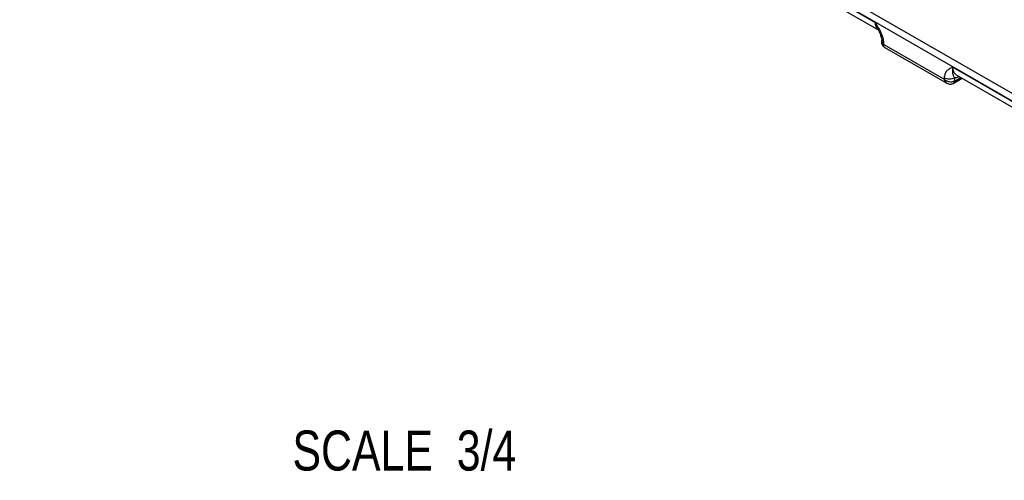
# Model space of a CAD drawing. Header units: inches. Extents: x 0 to 34, y 0 to 22.
# Tile 93 of 157: x 3.9 to 7, y 11.8 to 13.2. Entities that reach past the tile are written whole.
import ezdxf

# ---------------------------------------------------------------- set-up
doc = ezdxf.new("R2010")
doc.units = ezdxf.units.IN
doc.header["$LTSCALE"] = 1.87
doc.header["$MEASUREMENT"] = 0
doc.layers.get('0').update_dxf_attribs({"linetype": 'CONTINUOUS'})
doc.layers.add('DETAIL', color=7, linetype='CONTINUOUS')
doc.styles.get("Standard").update_dxf_attribs({"font": 'txt', "width": 0.8})

msp = doc.modelspace()

# ---------------------------------------------------------------- linework, layer by layer
at = {"color": 7, "linetype": 'CONTINUOUS'}
for p, q in [((8.3849, 12.2432), (3.9565, 14.7999)), ((8.375, 12.2258), (3.9466, 14.7825)), ((6.3002, 13.4224), (6.6169, 13.2395)), ((6.3104, 13.3987), (6.6284, 13.2151)), ((6.6246, 13.2192), (6.6262, 13.2163)), ((6.6377, 13.1751), (6.6376, 13.1838)), ((6.6443, 13.1705), (6.6442, 13.175)), ((6.6443, 13.1705), (6.8323, 13.0619)), ((6.6452, 13.1624), (6.8407, 13.0495)), ((6.8597, 13.0994), (7.1764, 12.9165)), ((6.8324, 13.0663), (6.8323, 13.0619)), ((6.8608, 13.0489), (6.8887, 13.0649)), ((6.8641, 13.0557), (6.8844, 13.0673)), ((6.8642, 13.066), (6.8641, 13.0557)), ((6.8699, 13.0757), (7.1879, 12.8921)), ((6.8609, 13.049), (6.8619, 13.0497))]:
    msp.add_line(p, q, dxfattribs=at)
for points in [[(6.6262, 13.2163), (6.6286, 13.2119), (6.6306, 13.2077), (6.6324, 13.2037), (6.6339, 13.2), (6.6351, 13.1965), (6.6361, 13.1933), (6.6368, 13.1903), (6.6373, 13.1876), (6.6375, 13.1852), (6.6376, 13.1838)], [(6.6377, 13.1751), (6.6378, 13.1741), (6.6381, 13.1719), (6.6388, 13.1698), (6.6398, 13.1678), (6.6411, 13.1659), (6.6426, 13.1643), (6.6444, 13.1629), (6.6452, 13.1624)], [(6.8407, 13.0495), (6.8434, 13.0482), (6.8463, 13.0472), (6.8492, 13.0466), (6.852, 13.0465), (6.8548, 13.0468), (6.8575, 13.0475), (6.86, 13.0485), (6.8608, 13.0489)]]:
    msp.add_lwpolyline(points, dxfattribs=at)
for centre, radius, start, end in [((6.6383, 13.2319), 0.0195, 222.9233, 230.403), ((6.6377, 13.2312), 0.0186, 230.4289, 239.9655), ((6.8584, 13.0533), 0.00499, 299.5717, 300.5124), ((6.8536, 13.0739), 0.021, 299.7103, 299.9287)]:
    msp.add_arc(centre, radius, start, end, dxfattribs=at)
for points, knots in [([(6.6442, 13.175), (6.6441, 13.1804), (6.642, 13.1917), (6.6355, 13.2081), (6.6268, 13.224), (6.6202, 13.2344), (6.6169, 13.2395)], [0, 0, 0, 0, 0.230302, 0.482479, 0.741125, 1, 1, 1, 1]), ([(6.6169, 13.2395), (6.617, 13.2355), (6.618, 13.228), (6.6217, 13.2212), (6.624, 13.2187)], [0, 0, 0, 0, 0.540593, 1, 1, 1, 1]), ([(6.6246, 13.2192), (6.6228, 13.2223), (6.6197, 13.2289), (6.6177, 13.2359), (6.6169, 13.2395)], [0, 0, 0, 0, 0.488179, 1, 1, 1, 1]), ([(6.6376, 13.1838), (6.6376, 13.183), (6.638, 13.1812), (6.6393, 13.1788), (6.6414, 13.1767), (6.6432, 13.1755), (6.6442, 13.175)], [0, 0, 0, 0, 0.21693, 0.449676, 0.709153, 1, 1, 1, 1]), ([(6.6443, 13.1705), (6.6433, 13.1707), (6.6417, 13.1711), (6.6396, 13.1721), (6.6381, 13.1734), (6.6377, 13.1746), (6.6377, 13.1751)], [0, 0, 0, 0, 0.329432, 0.596693, 0.810766, 1, 1, 1, 1]), ([(6.6452, 13.1624), (6.6447, 13.1626), (6.6439, 13.1635), (6.6433, 13.1655), (6.6435, 13.1679), (6.6439, 13.1696), (6.6443, 13.1705)], [0, 0, 0, 0, 0.192006, 0.407202, 0.673476, 1, 1, 1, 1]), ([(6.8597, 13.0994), (6.8564, 13.098), (6.8498, 13.0953), (6.8423, 13.0902), (6.8376, 13.0846), (6.8336, 13.0773), (6.8325, 13.0708), (6.8324, 13.0663)], [0, 0, 0, 0, 0.231085, 0.462031, 0.581935, 0.709194, 1, 1, 1, 1]), ([(6.8596, 13.0994), (6.8587, 13.096), (6.8575, 13.0897), (6.8579, 13.082), (6.8593, 13.077), (6.8606, 13.0736), (6.8623, 13.0699), (6.8635, 13.0674), (6.8642, 13.066)], [0, 0, 0, 0, 0.306328, 0.549004, 0.65384, 0.755886, 0.865911, 1, 1, 1, 1]), ([(6.8699, 13.0757), (6.8682, 13.0767), (6.8651, 13.0794), (6.8618, 13.0849), (6.8599, 13.0918), (6.8596, 13.0968), (6.8596, 13.0994)], [0, 0, 0, 0, 0.21671, 0.449008, 0.708444, 1, 1, 1, 1]), ([(6.864, 13.0556), (6.8617, 13.0543), (6.8562, 13.0528), (6.8492, 13.0533), (6.8435, 13.0549), (6.8381, 13.0573), (6.8344, 13.0599), (6.8323, 13.0619)], [0, 0, 0, 0, 0.228845, 0.482249, 0.613823, 0.745415, 1, 1, 1, 1]), ([(6.8323, 13.0619), (6.833, 13.0593), (6.8349, 13.0545), (6.8386, 13.0507), (6.8407, 13.0495)], [0, 0, 0, 0, 0.529793, 1, 1, 1, 1]), ([(6.8642, 13.066), (6.862, 13.0647), (6.8567, 13.0628), (6.8483, 13.0619), (6.8399, 13.063), (6.8346, 13.065), (6.8324, 13.0663)], [0, 0, 0, 0, 0.236672, 0.4989, 0.761728, 1, 1, 1, 1]), ([(6.8801, 13.0698), (6.8787, 13.0692), (6.8737, 13.0672), (6.8682, 13.066), (6.8642, 13.066)], [0, 0, 0, 0, 0.270435, 1, 1, 1, 1]), ([(6.8609, 13.049), (6.8614, 13.0493), (6.8623, 13.05), (6.8637, 13.0522), (6.864, 13.0543), (6.8641, 13.0557)], [0, 0, 0, 0, 0.2196, 0.454, 1, 1, 1, 1]), ([(6.8619, 13.0497), (6.8626, 13.0504), (6.8637, 13.0523), (6.864, 13.0545), (6.864, 13.0556)], [0, 0, 0, 0, 0.456936, 1, 1, 1, 1])]:
    msp.add_open_spline(points, degree=3, knots=knots, dxfattribs=at)

# ---------------------------------------------------------------- texts
at = {"layer": 'DETAIL', "color": 2, "linetype": 'CONTINUOUS', "insert": (5.4968, 11.9651), "char_height": 0.125, "width": 1, "attachment_point": 3, "line_spacing_factor": 0.9}
msp.add_mtext('SCALE  3/4', dxfattribs=at)

doc.saveas('drawing.dxf')
